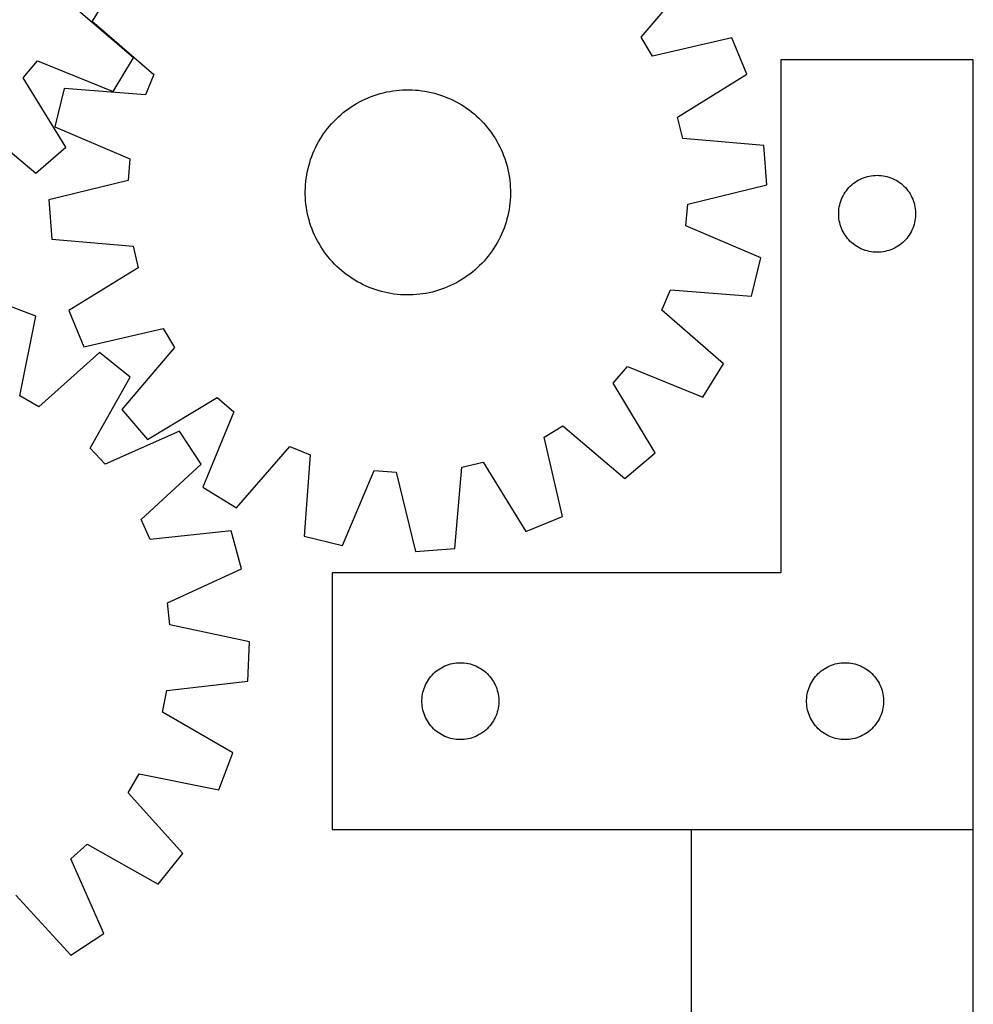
# Model space of a CAD drawing. Header units: millimetres. Extents: x 7 to 1493, y 7 to 2993.
# Tile 11 of 13: x 1122 to 1493, y 2113 to 2497. Entities that reach past the tile are written whole.
import ezdxf

# ---------------------------------------------------------------- set-up
doc = ezdxf.new("R2010")
doc.units = ezdxf.units.MM
doc.layers.add('COMMON', color=5, linetype='CONTINUOUS', true_color=0x0000ff)
doc.layers.add('CUT', color=7, linetype='CONTINUOUS', true_color=0x000000)

msp = doc.modelspace()

# ---------------------------------------------------------------- linework, layer by layer
at = {"layer": 'COMMON'}
msp.add_line((1493.400984, 2181.015347), (1383.400984, 2181.015347), dxfattribs=at)
at = {"layer": 'CUT'}
for p, q in [((1363.88898, 2489.902748), (1384.447092, 2514.117181)), ((1157.972226, 2509.363134), (1149.899301, 2496.265102)), ((1165.971162, 2481.973118), (1141.839155, 2502.627923)), ((1149.899301, 2496.265102), (1173.885417, 2475.441053)), ((1368.350233, 2482.580413), (1363.88898, 2489.902748)), ((1399.295927, 2489.745519), (1368.350233, 2482.580413)), ((1405.147312, 2475.515556), (1399.295927, 2489.745519)), ((1122.984851, 2474.136134), (1128.524301, 2480.680892)), ((1128.524301, 2480.680892), (1157.990575, 2468.818622)), ((1157.990575, 2468.818622), (1165.971162, 2481.973118)), ((1493.400984, 2481.115347), (1418.400984, 2481.115347)), ((1418.400984, 2481.115347), (1418.400984, 2281.115347)), ((1493.400984, 2181.115347), (1493.400984, 2481.115347)), ((1139.553068, 2447.035046), (1122.984851, 2474.136134)), ((1173.885417, 2475.441053), (1170.583782, 2467.527863)), ((1378.112714, 2458.839068), (1405.147312, 2475.515556)), ((1138.910139, 2469.926839), (1135.279846, 2454.975199)), ((1170.583782, 2467.527863), (1138.910139, 2469.926839)), ((1262.178162, 2467.994371), (1263.393602, 2468.313294)), ((1263.393602, 2468.313294), (1264.61846, 2468.593881)), ((1264.61846, 2468.593881), (1265.851527, 2468.835856)), ((1265.851527, 2468.835856), (1267.091587, 2469.03898)), ((1267.091587, 2469.03898), (1268.337415, 2469.203053)), ((1268.337415, 2469.203053), (1269.587781, 2469.327912)), ((1269.587781, 2469.327912), (1270.841453, 2469.413435)), ((1270.841453, 2469.413435), (1272.097192, 2469.459537)), ((1272.097192, 2469.459537), (1273.35376, 2469.466172)), ((1273.35376, 2469.466172), (1274.609917, 2469.433334)), ((1274.609917, 2469.433334), (1275.864422, 2469.361056)), ((1275.864422, 2469.361056), (1277.116037, 2469.249408)), ((1277.116037, 2469.249408), (1278.363528, 2469.098502)), ((1278.363528, 2469.098502), (1279.605664, 2468.908485)), ((1279.605664, 2468.908485), (1280.841218, 2468.679545)), ((1280.841218, 2468.679545), (1282.068971, 2468.411909)), ((1282.068971, 2468.411909), (1283.287711, 2468.10584)), ((1283.287711, 2468.10584), (1284.496237, 2467.761641)), ((1252.935127, 2464.108473), (1254.033069, 2464.719644)), ((1254.033069, 2464.719644), (1255.149667, 2465.296026)), ((1255.149667, 2465.296026), (1256.283819, 2465.837051)), ((1256.283819, 2465.837051), (1257.434404, 2466.342183)), ((1257.434404, 2466.342183), (1258.600289, 2466.810926)), ((1258.600289, 2466.810926), (1259.780322, 2467.242817)), ((1259.780322, 2467.242817), (1260.973339, 2467.637428)), ((1260.973339, 2467.637428), (1262.178162, 2467.994371)), ((1284.496237, 2467.761641), (1285.693354, 2467.37965)), ((1285.693354, 2467.37965), (1286.877882, 2466.960246)), ((1286.877882, 2466.960246), (1288.048652, 2466.503842)), ((1288.048652, 2466.503842), (1289.204508, 2466.010888)), ((1289.204508, 2466.010888), (1290.34431, 2465.481872)), ((1290.34431, 2465.481872), (1291.466933, 2464.917314)), ((1291.466933, 2464.917314), (1292.571268, 2464.317772)), ((1292.571268, 2464.317772), (1293.656226, 2463.683838)), ((1246.798497, 2459.746987), (1247.76247, 2460.553066)), ((1247.76247, 2460.553066), (1248.751286, 2461.328468)), ((1248.751286, 2461.328468), (1249.763971, 2462.072428)), ((1249.763971, 2462.072428), (1250.799524, 2462.784212)), ((1250.799524, 2462.784212), (1251.856924, 2463.463117)), ((1251.856924, 2463.463117), (1252.935127, 2464.108473)), ((1293.656226, 2463.683838), (1294.720737, 2463.016138)), ((1294.720737, 2463.016138), (1295.76375, 2462.31533)), ((1295.76375, 2462.31533), (1296.784235, 2461.582106)), ((1296.784235, 2461.582106), (1297.781185, 2460.81719)), ((1297.781185, 2460.81719), (1298.753616, 2460.021336)), ((1103.539667, 2457.377783), (1127.898115, 2436.990514)), ((1243.209684, 2456.232249), (1244.065027, 2457.15279)), ((1244.065027, 2457.15279), (1244.948863, 2458.046009)), ((1244.948863, 2458.046009), (1245.860319, 2458.911026)), ((1245.860319, 2458.911026), (1246.798497, 2459.746987)), ((1298.753616, 2460.021336), (1299.70057, 2459.19533)), ((1299.70057, 2459.19533), (1300.621111, 2458.339987)), ((1300.621111, 2458.339987), (1301.51433, 2457.456151)), ((1301.51433, 2457.456151), (1302.379347, 2456.544695)), ((1380.092891, 2450.49651), (1378.112714, 2458.839068)), ((1135.279846, 2454.975199), (1164.526982, 2442.582469)), ((1240.089684, 2452.295429), (1240.822908, 2453.315914)), ((1240.822908, 2453.315914), (1241.587824, 2454.312864)), ((1241.587824, 2454.312864), (1242.383678, 2455.285296)), ((1242.383678, 2455.285296), (1243.209684, 2456.232249)), ((1302.379347, 2456.544695), (1303.215307, 2455.606517)), ((1303.215307, 2455.606517), (1304.021387, 2454.642545)), ((1304.021387, 2454.642545), (1304.796789, 2453.653728)), ((1304.796789, 2453.653728), (1305.540749, 2452.641043)), ((1237.4877, 2447.998612), (1238.087242, 2449.102947)), ((1238.087242, 2449.102947), (1238.721176, 2450.187906)), ((1238.721176, 2450.187906), (1239.388876, 2451.252416)), ((1239.388876, 2451.252416), (1240.089684, 2452.295429)), ((1305.540749, 2452.641043), (1306.252533, 2451.60549)), ((1306.252533, 2451.60549), (1306.931438, 2450.54809)), ((1306.931438, 2450.54809), (1307.576794, 2449.469887)), ((1307.576794, 2449.469887), (1308.187965, 2448.371945)), ((1411.738135, 2447.748185), (1380.092891, 2450.49651)), ((1127.898115, 2436.990514), (1139.553068, 2447.035046)), ((1235.901172, 2444.580331), (1236.394126, 2445.736188)), ((1236.394126, 2445.736188), (1236.923143, 2446.875989)), ((1236.923143, 2446.875989), (1237.4877, 2447.998612)), ((1308.187965, 2448.371945), (1308.764347, 2447.255347)), ((1308.764347, 2447.255347), (1309.305371, 2446.121196)), ((1309.305371, 2446.121196), (1309.810504, 2444.97061)), ((1412.905833, 2432.406509), (1411.738135, 2447.748185)), ((1164.526982, 2442.582469), (1163.832251, 2434.036317)), ((1234.643374, 2441.027916), (1235.025364, 2442.225033)), ((1235.025364, 2442.225033), (1235.444768, 2443.409562)), ((1235.444768, 2443.409562), (1235.901172, 2444.580331)), ((1309.810504, 2444.97061), (1310.279247, 2443.804725)), ((1310.279247, 2443.804725), (1310.711137, 2442.624692)), ((1310.711137, 2442.624692), (1311.105749, 2441.431676)), ((1311.105749, 2441.431676), (1311.462692, 2440.226853)), ((1233.496529, 2436.137343), (1233.725469, 2437.372897)), ((1233.725469, 2437.372897), (1233.993105, 2438.60065)), ((1233.993105, 2438.60065), (1234.299174, 2439.81939)), ((1234.299174, 2439.81939), (1234.643374, 2441.027916)), ((1311.462692, 2440.226853), (1311.781614, 2439.011412)), ((1311.781614, 2439.011412), (1312.062202, 2437.786554)), ((1312.062202, 2437.786554), (1312.304177, 2436.553487)), ((1163.832251, 2434.036317), (1132.967502, 2426.530184)), ((1233.043958, 2432.396101), (1233.155606, 2433.647716)), ((1233.155606, 2433.647716), (1233.306512, 2434.895207)), ((1233.306512, 2434.895207), (1233.496529, 2436.137343)), ((1312.304177, 2436.553487), (1312.507301, 2435.313427)), ((1312.507301, 2435.313427), (1312.671374, 2434.067599)), ((1312.671374, 2434.067599), (1312.796233, 2432.817233)), ((1447.209667, 2433.340772), (1447.850541, 2433.771981)), ((1447.850541, 2433.771981), (1448.512763, 2434.169626)), ((1448.512763, 2434.169626), (1449.194577, 2434.532653)), ((1449.194577, 2434.532653), (1449.894175, 2434.860101)), ((1449.894175, 2434.860101), (1450.609702, 2435.1511)), ((1450.609702, 2435.1511), (1451.339261, 2435.404878)), ((1451.339261, 2435.404878), (1452.080917, 2435.620763)), ((1452.080917, 2435.620763), (1452.832703, 2435.798183)), ((1452.832703, 2435.798183), (1453.592625, 2435.936666)), ((1453.592625, 2435.936666), (1454.358669, 2436.035845)), ((1454.358669, 2436.035845), (1455.128802, 2436.095459)), ((1455.128802, 2436.095459), (1455.900984, 2436.115347)), ((1455.900984, 2436.115347), (1456.673165, 2436.095459)), ((1456.673165, 2436.095459), (1457.443299, 2436.035845)), ((1457.443299, 2436.035845), (1458.209342, 2435.936666)), ((1458.209342, 2435.936666), (1458.969265, 2435.798183)), ((1458.969265, 2435.798183), (1459.721051, 2435.620763)), ((1459.721051, 2435.620763), (1460.462706, 2435.404878)), ((1460.462706, 2435.404878), (1461.192265, 2435.1511)), ((1461.192265, 2435.1511), (1461.907792, 2434.860101)), ((1461.907792, 2434.860101), (1462.607391, 2434.532653)), ((1462.607391, 2434.532653), (1463.289205, 2434.169626)), ((1463.289205, 2434.169626), (1463.951427, 2433.771981)), ((1463.951427, 2433.771981), (1464.5923, 2433.340772)), ((1232.938842, 2429.88544), (1232.97168, 2431.141596)), ((1232.945477, 2428.628872), (1232.938842, 2429.88544)), ((1232.97168, 2431.141596), (1233.043958, 2432.396101)), ((1312.796233, 2432.817233), (1312.881756, 2431.563561)), ((1312.881756, 2431.563561), (1312.927857, 2430.307822)), ((1312.927857, 2430.307822), (1312.934493, 2429.051254)), ((1382.041084, 2424.900377), (1412.905833, 2432.406509)), ((1443.455829, 2429.489003), (1443.903395, 2430.118561)), ((1443.903395, 2430.118561), (1444.382777, 2430.724245)), ((1444.382777, 2430.724245), (1444.892703, 2431.304447)), ((1444.892703, 2431.304447), (1445.431821, 2431.85763)), ((1445.431821, 2431.85763), (1445.998702, 2432.382326)), ((1445.998702, 2432.382326), (1446.591842, 2432.877144)), ((1446.591842, 2432.877144), (1447.209667, 2433.340772)), ((1464.5923, 2433.340772), (1465.210126, 2432.877144)), ((1465.210126, 2432.877144), (1465.803266, 2432.382326)), ((1465.803266, 2432.382326), (1466.370146, 2431.85763)), ((1466.370146, 2431.85763), (1466.909264, 2431.304447)), ((1466.909264, 2431.304447), (1467.41919, 2430.724245)), ((1467.41919, 2430.724245), (1467.898572, 2430.118561)), ((1467.898572, 2430.118561), (1468.346139, 2429.489003)), ((1132.967502, 2426.530184), (1134.1352, 2411.188508)), ((1232.991579, 2427.373132), (1232.945477, 2428.628872)), ((1233.077102, 2426.119461), (1232.991579, 2427.373132)), ((1233.201961, 2424.869094), (1233.077102, 2426.119461)), ((1312.829377, 2426.540593), (1312.717729, 2425.288977)), ((1312.901655, 2427.795098), (1312.829377, 2426.540593)), ((1312.934493, 2429.051254), (1312.901655, 2427.795098)), ((1441.498736, 2425.307632), (1441.733645, 2426.043483)), ((1441.733645, 2426.043483), (1442.006124, 2426.766266)), ((1442.006124, 2426.766266), (1442.31545, 2427.474063)), ((1442.31545, 2427.474063), (1442.660802, 2428.164998)), ((1442.660802, 2428.164998), (1443.041264, 2428.837239)), ((1443.041264, 2428.837239), (1443.455829, 2429.489003)), ((1468.346139, 2429.489003), (1468.760703, 2428.837239)), ((1468.760703, 2428.837239), (1469.141166, 2428.164998)), ((1469.141166, 2428.164998), (1469.486518, 2427.474063)), ((1469.486518, 2427.474063), (1469.795843, 2426.766266)), ((1469.795843, 2426.766266), (1470.068322, 2426.043483)), ((1470.068322, 2426.043483), (1470.303232, 2425.307632)), ((1233.366034, 2423.623266), (1233.201961, 2424.869094)), ((1233.569158, 2422.383207), (1233.366034, 2423.623266)), ((1233.811133, 2421.150139), (1233.569158, 2422.383207)), ((1312.376805, 2422.79935), (1312.147866, 2421.563797)), ((1312.566822, 2424.041486), (1312.376805, 2422.79935)), ((1312.717729, 2425.288977), (1312.566822, 2424.041486)), ((1381.346352, 2416.354224), (1382.041084, 2424.900377)), ((1440.905957, 2421.501566), (1440.945721, 2422.272979)), ((1440.945721, 2422.272979), (1441.025144, 2423.041323)), ((1441.025144, 2423.041323), (1441.144014, 2423.804559)), ((1441.144014, 2423.804559), (1441.302018, 2424.560663)), ((1441.302018, 2424.560663), (1441.498736, 2425.307632)), ((1470.303232, 2425.307632), (1470.499949, 2424.560663)), ((1470.499949, 2424.560663), (1470.657953, 2423.804559)), ((1470.657953, 2423.804559), (1470.776824, 2423.041323)), ((1470.776824, 2423.041323), (1470.856247, 2422.272979)), ((1470.856247, 2422.272979), (1470.896011, 2421.501566)), ((1234.091721, 2419.925281), (1233.811133, 2421.150139)), ((1234.410643, 2418.709841), (1234.091721, 2419.925281)), ((1234.767586, 2417.505018), (1234.410643, 2418.709841)), ((1311.574161, 2419.117303), (1311.229961, 2417.908777)), ((1311.88023, 2420.336043), (1311.574161, 2419.117303)), ((1312.147866, 2421.563797), (1311.88023, 2420.336043)), ((1440.905957, 2420.729129), (1440.905957, 2421.501566)), ((1440.945721, 2419.957715), (1440.905957, 2420.729129)), ((1441.025144, 2419.189372), (1440.945721, 2419.957715)), ((1441.144014, 2418.426136), (1441.025144, 2419.189372)), ((1441.302018, 2417.670031), (1441.144014, 2418.426136)), ((1470.657953, 2418.426136), (1470.499949, 2417.670031)), ((1470.776824, 2419.189372), (1470.657953, 2418.426136)), ((1470.856247, 2419.957715), (1470.776824, 2419.189372)), ((1470.896011, 2420.729129), (1470.856247, 2419.957715)), ((1470.896011, 2421.501566), (1470.896011, 2420.729129)), ((1235.162198, 2416.312001), (1234.767586, 2417.505018)), ((1235.594088, 2415.131968), (1235.162198, 2416.312001)), ((1236.062831, 2413.966084), (1235.594088, 2415.131968)), ((1309.972163, 2414.356362), (1309.479209, 2413.200506)), ((1310.428567, 2415.527132), (1309.972163, 2414.356362)), ((1310.847971, 2416.71166), (1310.428567, 2415.527132)), ((1311.229961, 2417.908777), (1310.847971, 2416.71166)), ((1410.593489, 2403.961494), (1381.346352, 2416.354224)), ((1441.498736, 2416.923063), (1441.302018, 2417.670031)), ((1441.733645, 2416.187211), (1441.498736, 2416.923063)), ((1442.006124, 2415.464429), (1441.733645, 2416.187211)), ((1442.31545, 2414.756631), (1442.006124, 2415.464429)), ((1442.660802, 2414.065696), (1442.31545, 2414.756631)), ((1469.486518, 2414.756631), (1469.141166, 2414.065696)), ((1469.795843, 2415.464429), (1469.486518, 2414.756631)), ((1470.068322, 2416.187211), (1469.795843, 2415.464429)), ((1470.303232, 2416.923063), (1470.068322, 2416.187211)), ((1470.499949, 2417.670031), (1470.303232, 2416.923063)), ((1134.1352, 2411.188508), (1165.780443, 2408.440183)), ((1236.567964, 2412.815498), (1236.062831, 2413.966084)), ((1237.108988, 2411.681346), (1236.567964, 2412.815498)), ((1237.68537, 2410.564749), (1237.108988, 2411.681346)), ((1238.296541, 2409.466806), (1237.68537, 2410.564749)), ((1308.385635, 2410.938081), (1307.786093, 2409.833746)), ((1308.950192, 2412.060704), (1308.385635, 2410.938081)), ((1309.479209, 2413.200506), (1308.950192, 2412.060704)), ((1443.041264, 2413.393455), (1442.660802, 2414.065696)), ((1443.455829, 2412.741691), (1443.041264, 2413.393455)), ((1443.903395, 2412.112133), (1443.455829, 2412.741691)), ((1444.382777, 2411.50645), (1443.903395, 2412.112133)), ((1444.892703, 2410.926247), (1444.382777, 2411.50645)), ((1445.431821, 2410.373064), (1444.892703, 2410.926247)), ((1466.909264, 2410.926247), (1466.370146, 2410.373064)), ((1467.41919, 2411.50645), (1466.909264, 2410.926247)), ((1467.898572, 2412.112133), (1467.41919, 2411.50645)), ((1468.346139, 2412.741691), (1467.898572, 2412.112133)), ((1468.760703, 2413.393455), (1468.346139, 2412.741691)), ((1469.141166, 2414.065696), (1468.760703, 2413.393455)), ((1165.780443, 2408.440183), (1167.760621, 2400.097626)), ((1238.941897, 2408.388603), (1238.296541, 2409.466806)), ((1239.620802, 2407.331203), (1238.941897, 2408.388603)), ((1240.332586, 2406.29565), (1239.620802, 2407.331203)), ((1306.484459, 2407.684277), (1305.783651, 2406.641264)), ((1307.152159, 2408.748788), (1306.484459, 2407.684277)), ((1307.786093, 2409.833746), (1307.152159, 2408.748788)), ((1445.998702, 2409.848368), (1445.431821, 2410.373064)), ((1446.591842, 2409.35355), (1445.998702, 2409.848368)), ((1447.209667, 2408.889922), (1446.591842, 2409.35355)), ((1447.850541, 2408.458714), (1447.209667, 2408.889922)), ((1448.512763, 2408.061069), (1447.850541, 2408.458714)), ((1449.194577, 2407.698041), (1448.512763, 2408.061069)), ((1449.894175, 2407.370594), (1449.194577, 2407.698041)), ((1450.609702, 2407.079595), (1449.894175, 2407.370594)), ((1451.339261, 2406.825817), (1450.609702, 2407.079595)), ((1452.080917, 2406.609931), (1451.339261, 2406.825817)), ((1460.462706, 2406.825817), (1459.721051, 2406.609931)), ((1461.192265, 2407.079595), (1460.462706, 2406.825817)), ((1461.907792, 2407.370594), (1461.192265, 2407.079595)), ((1462.607391, 2407.698041), (1461.907792, 2407.370594)), ((1463.289205, 2408.061069), (1462.607391, 2407.698041)), ((1463.951427, 2408.458714), (1463.289205, 2408.061069)), ((1464.5923, 2408.889922), (1463.951427, 2408.458714)), ((1465.210126, 2409.35355), (1464.5923, 2408.889922)), ((1465.803266, 2409.848368), (1465.210126, 2409.35355)), ((1466.370146, 2410.373064), (1465.803266, 2409.848368)), ((1241.076546, 2405.282965), (1240.332586, 2406.29565)), ((1241.851948, 2404.294149), (1241.076546, 2405.282965)), ((1242.658027, 2403.330176), (1241.851948, 2404.294149)), ((1243.493988, 2402.391999), (1242.658027, 2403.330176)), ((1303.489657, 2403.651398), (1302.663651, 2402.704444)), ((1304.28551, 2404.623829), (1303.489657, 2403.651398)), ((1305.050427, 2405.62078), (1304.28551, 2404.623829)), ((1305.783651, 2406.641264), (1305.050427, 2405.62078)), ((1406.963196, 2389.009855), (1410.593489, 2403.961494)), ((1452.832703, 2406.432512), (1452.080917, 2406.609931)), ((1453.592625, 2406.294029), (1452.832703, 2406.432512)), ((1454.358669, 2406.194849), (1453.592625, 2406.294029)), ((1455.128802, 2406.135236), (1454.358669, 2406.194849)), ((1455.900984, 2406.115347), (1455.128802, 2406.135236)), ((1456.673165, 2406.135236), (1455.900984, 2406.115347)), ((1457.443299, 2406.194849), (1456.673165, 2406.135236)), ((1458.209342, 2406.294029), (1457.443299, 2406.194849)), ((1458.969265, 2406.432512), (1458.209342, 2406.294029)), ((1459.721051, 2406.609931), (1458.969265, 2406.432512)), ((1167.760621, 2400.097626), (1140.726023, 2383.421137)), ((1244.359005, 2401.480542), (1243.493988, 2402.391999)), ((1245.252224, 2400.596707), (1244.359005, 2401.480542)), ((1246.172765, 2399.741364), (1245.252224, 2400.596707)), ((1247.119718, 2398.915358), (1246.172765, 2399.741364)), ((1299.074838, 2399.189707), (1298.110865, 2398.383628)), ((1300.013015, 2400.025667), (1299.074838, 2399.189707)), ((1300.924472, 2400.890684), (1300.013015, 2400.025667)), ((1301.808308, 2401.783903), (1300.924472, 2400.890684)), ((1302.663651, 2402.704444), (1301.808308, 2401.783903)), ((1248.09215, 2398.119504), (1247.119718, 2398.915358)), ((1249.0891, 2397.354587), (1248.09215, 2398.119504)), ((1250.109585, 2396.621363), (1249.0891, 2397.354587)), ((1251.152598, 2395.920555), (1250.109585, 2396.621363)), ((1252.217108, 2395.252855), (1251.152598, 2395.920555)), ((1253.302067, 2394.618921), (1252.217108, 2395.252855)), ((1294.016411, 2395.473576), (1292.938208, 2394.82822)), ((1295.073811, 2396.152481), (1294.016411, 2395.473576)), ((1296.109364, 2396.864265), (1295.073811, 2396.152481)), ((1297.122049, 2397.608225), (1296.109364, 2396.864265)), ((1298.110865, 2398.383628), (1297.122049, 2397.608225)), ((1254.406402, 2394.01938), (1253.302067, 2394.618921)), ((1255.529025, 2393.454822), (1254.406402, 2394.01938)), ((1256.668827, 2392.925805), (1255.529025, 2393.454822)), ((1257.824683, 2392.432851), (1256.668827, 2392.925805)), ((1258.995453, 2391.976447), (1257.824683, 2392.432851)), ((1260.179981, 2391.557043), (1258.995453, 2391.976447)), ((1261.377098, 2391.175053), (1260.179981, 2391.557043)), ((1286.093013, 2391.693877), (1284.899996, 2391.299265)), ((1287.273046, 2392.125767), (1286.093013, 2391.693877)), ((1288.43893, 2392.59451), (1287.273046, 2392.125767)), ((1289.589516, 2393.099643), (1288.43893, 2392.59451)), ((1290.723668, 2393.640667), (1289.589516, 2393.099643)), ((1291.840265, 2394.217049), (1290.723668, 2393.640667)), ((1292.938208, 2394.82822), (1291.840265, 2394.217049)), ((1371.987918, 2383.49564), (1375.289553, 2391.40883)), ((1375.289553, 2391.40883), (1406.963196, 2389.009855)), ((1262.585624, 2390.830853), (1261.377098, 2391.175053)), ((1263.804364, 2390.524784), (1262.585624, 2390.830853)), ((1265.032117, 2390.257148), (1263.804364, 2390.524784)), ((1266.267671, 2390.028209), (1265.032117, 2390.257148)), ((1267.509807, 2389.838192), (1266.267671, 2390.028209)), ((1268.757298, 2389.687285), (1267.509807, 2389.838192)), ((1270.008913, 2389.575637), (1268.757298, 2389.687285)), ((1271.263418, 2389.503359), (1270.008913, 2389.575637)), ((1272.519575, 2389.470521), (1271.263418, 2389.503359)), ((1273.776142, 2389.477157), (1272.519575, 2389.470521)), ((1275.031882, 2389.523258), (1273.776142, 2389.477157)), ((1276.285554, 2389.608781), (1275.031882, 2389.523258)), ((1277.53592, 2389.733641), (1276.285554, 2389.608781)), ((1278.781748, 2389.897713), (1277.53592, 2389.733641)), ((1280.021808, 2390.100837), (1278.781748, 2389.897713)), ((1281.254875, 2390.342812), (1280.021808, 2390.100837)), ((1282.479733, 2390.6234), (1281.254875, 2390.342812)), ((1283.695173, 2390.942322), (1282.479733, 2390.6234)), ((1284.899996, 2391.299265), (1283.695173, 2390.942322)), ((1127.881351, 2381.238058), (1113.489603, 2386.679396)), ((1121.605685, 2350.099805), (1127.881351, 2381.238058)), ((1140.726023, 2383.421137), (1146.577408, 2369.191175)), ((1395.974033, 2362.671591), (1371.987918, 2383.49564)), ((1146.577408, 2369.191175), (1177.523102, 2376.356281)), ((1177.523102, 2376.356281), (1181.984355, 2369.033945)), ((1181.984355, 2369.033945), (1161.426243, 2344.819512)), ((1152.668384, 2367.093491), (1129.052817, 2345.850146)), ((1164.674283, 2357.471176), (1152.668384, 2367.093491)), ((1352.933657, 2355.137185), (1358.519009, 2361.642814)), ((1358.519009, 2361.642814), (1387.901109, 2349.573559)), ((1387.901109, 2349.573559), (1395.974033, 2362.671591)), ((1149.083522, 2329.796225), (1164.674283, 2357.471176)), ((1369.310823, 2327.92022), (1352.933657, 2355.137185)), ((1129.052817, 2345.850146), (1121.605685, 2350.099805)), ((1171.388541, 2333.094191), (1198.605506, 2349.471357)), ((1198.605506, 2349.471357), (1205.111135, 2343.886005)), ((1161.426243, 2344.819512), (1171.388541, 2333.094191)), ((1205.111135, 2343.886005), (1193.04188, 2314.503905)), ((1326.048734, 2334.054781), (1333.371069, 2338.516034)), ((1333.371069, 2338.516034), (1357.585502, 2317.957922)), ((1183.877242, 2336.359279), (1154.852947, 2323.453269)), ((1192.322071, 2323.497887), (1183.877242, 2336.359279)), ((1333.21384, 2303.109087), (1326.048734, 2334.054781)), ((1206.139912, 2306.430981), (1226.963961, 2330.417096)), ((1226.963961, 2330.417096), (1234.877151, 2327.115461)), ((1154.852947, 2323.453269), (1149.083522, 2329.796225)), ((1234.877151, 2327.115461), (1232.478175, 2295.441818)), ((1357.585502, 2317.957922), (1369.310823, 2327.92022)), ((1168.942346, 2301.995255), (1192.322071, 2323.497887)), ((1291.216506, 2290.666879), (1293.964831, 2322.312123)), ((1293.964831, 2322.312123), (1302.307389, 2324.2923)), ((1302.307389, 2324.2923), (1318.983877, 2297.257702)), ((1247.429815, 2291.811525), (1259.822545, 2321.058662)), ((1259.822545, 2321.058662), (1268.368697, 2320.36393)), ((1268.368697, 2320.36393), (1275.87483, 2289.499181)), ((1193.04188, 2314.503905), (1206.139912, 2306.430981)), ((1318.983877, 2297.257702), (1333.21384, 2303.109087)), ((1172.469315, 2294.179895), (1168.942346, 2301.995255)), ((1204.061235, 2297.485239), (1172.469315, 2294.179895)), ((1208.118357, 2282.643733), (1204.061235, 2297.485239)), ((1232.478175, 2295.441818), (1247.429815, 2291.811525)), ((1275.87483, 2289.499181), (1291.216506, 2290.666879)), ((1179.238238, 2269.418247), (1208.118357, 2282.643733)), ((1418.400984, 2281.115347), (1243.400984, 2281.115347)), ((1243.400984, 2281.115347), (1243.400984, 2181.115347)), ((1180.177505, 2260.895504), (1179.238238, 2269.418247)), ((1211.244615, 2254.276633), (1180.177505, 2260.895504)), ((1210.516889, 2238.907802), (1211.244615, 2254.276633)), ((1288.839261, 2245.404878), (1289.580917, 2245.620763)), ((1289.580917, 2245.620763), (1290.332703, 2245.798183)), ((1290.332703, 2245.798183), (1291.092625, 2245.936666)), ((1291.092625, 2245.936666), (1291.858669, 2246.035845)), ((1291.858669, 2246.035845), (1292.628802, 2246.095459)), ((1292.628802, 2246.095459), (1293.400984, 2246.115347)), ((1293.400984, 2246.115347), (1294.173165, 2246.095459)), ((1294.173165, 2246.095459), (1294.943299, 2246.035845)), ((1294.943299, 2246.035845), (1295.709342, 2245.936666)), ((1295.709342, 2245.936666), (1296.469265, 2245.798183)), ((1296.469265, 2245.798183), (1297.221051, 2245.620763)), ((1297.221051, 2245.620763), (1297.962706, 2245.404878)), ((1438.839261, 2245.404878), (1439.580917, 2245.620763)), ((1439.580917, 2245.620763), (1440.332703, 2245.798183)), ((1440.332703, 2245.798183), (1441.092625, 2245.936666)), ((1441.092625, 2245.936666), (1441.858669, 2246.035845)), ((1441.858669, 2246.035845), (1442.628802, 2246.095459)), ((1442.628802, 2246.095459), (1443.400984, 2246.115347)), ((1443.400984, 2246.115347), (1444.173165, 2246.095459)), ((1444.173165, 2246.095459), (1444.943299, 2246.035845)), ((1444.943299, 2246.035845), (1445.709342, 2245.936666)), ((1445.709342, 2245.936666), (1446.469265, 2245.798183)), ((1446.469265, 2245.798183), (1447.221051, 2245.620763)), ((1447.221051, 2245.620763), (1447.962706, 2245.404878)), ((1282.392703, 2241.304447), (1282.931821, 2241.85763)), ((1282.931821, 2241.85763), (1283.498702, 2242.382326)), ((1283.498702, 2242.382326), (1284.091842, 2242.877144)), ((1284.091842, 2242.877144), (1284.709667, 2243.340772)), ((1284.709667, 2243.340772), (1285.350541, 2243.771981)), ((1285.350541, 2243.771981), (1286.012763, 2244.169626)), ((1286.012763, 2244.169626), (1286.694577, 2244.532653)), ((1286.694577, 2244.532653), (1287.394175, 2244.860101)), ((1287.394175, 2244.860101), (1288.109702, 2245.1511)), ((1288.109702, 2245.1511), (1288.839261, 2245.404878)), ((1297.962706, 2245.404878), (1298.692265, 2245.1511)), ((1298.692265, 2245.1511), (1299.407792, 2244.860101)), ((1299.407792, 2244.860101), (1300.107391, 2244.532653)), ((1300.107391, 2244.532653), (1300.789205, 2244.169626)), ((1300.789205, 2244.169626), (1301.451427, 2243.771981)), ((1301.451427, 2243.771981), (1302.0923, 2243.340772)), ((1302.0923, 2243.340772), (1302.710126, 2242.877144)), ((1302.710126, 2242.877144), (1303.303266, 2242.382326)), ((1303.303266, 2242.382326), (1303.870146, 2241.85763)), ((1303.870146, 2241.85763), (1304.409264, 2241.304447)), ((1432.392703, 2241.304447), (1432.931821, 2241.85763)), ((1432.931821, 2241.85763), (1433.498702, 2242.382326)), ((1433.498702, 2242.382326), (1434.091842, 2242.877144)), ((1434.091842, 2242.877144), (1434.709667, 2243.340772)), ((1434.709667, 2243.340772), (1435.350541, 2243.771981)), ((1435.350541, 2243.771981), (1436.012763, 2244.169626)), ((1436.012763, 2244.169626), (1436.694577, 2244.532653)), ((1436.694577, 2244.532653), (1437.394175, 2244.860101)), ((1437.394175, 2244.860101), (1438.109702, 2245.1511)), ((1438.109702, 2245.1511), (1438.839261, 2245.404878)), ((1447.962706, 2245.404878), (1448.692265, 2245.1511)), ((1448.692265, 2245.1511), (1449.407792, 2244.860101)), ((1449.407792, 2244.860101), (1450.107391, 2244.532653)), ((1450.107391, 2244.532653), (1450.789205, 2244.169626)), ((1450.789205, 2244.169626), (1451.451427, 2243.771981)), ((1451.451427, 2243.771981), (1452.0923, 2243.340772)), ((1452.0923, 2243.340772), (1452.710126, 2242.877144)), ((1452.710126, 2242.877144), (1453.303266, 2242.382326)), ((1453.303266, 2242.382326), (1453.870146, 2241.85763)), ((1453.870146, 2241.85763), (1454.409264, 2241.304447)), ((1178.963364, 2235.254066), (1210.516889, 2238.907802)), ((1279.81545, 2237.474063), (1280.160802, 2238.164998)), ((1280.160802, 2238.164998), (1280.541264, 2238.837239)), ((1280.541264, 2238.837239), (1280.955829, 2239.489003)), ((1280.955829, 2239.489003), (1281.403395, 2240.118561)), ((1281.403395, 2240.118561), (1281.882777, 2240.724245)), ((1281.882777, 2240.724245), (1282.392703, 2241.304447)), ((1304.409264, 2241.304447), (1304.91919, 2240.724245)), ((1304.91919, 2240.724245), (1305.398572, 2240.118561)), ((1305.398572, 2240.118561), (1305.846139, 2239.489003)), ((1305.846139, 2239.489003), (1306.260703, 2238.837239)), ((1306.260703, 2238.837239), (1306.641166, 2238.164998)), ((1306.641166, 2238.164998), (1306.986518, 2237.474063)), ((1429.81545, 2237.474063), (1430.160802, 2238.164998)), ((1430.160802, 2238.164998), (1430.541264, 2238.837239)), ((1430.541264, 2238.837239), (1430.955829, 2239.489003)), ((1430.955829, 2239.489003), (1431.403395, 2240.118561)), ((1431.403395, 2240.118561), (1431.882777, 2240.724245)), ((1431.882777, 2240.724245), (1432.392703, 2241.304447)), ((1454.409264, 2241.304447), (1454.91919, 2240.724245)), ((1454.91919, 2240.724245), (1455.398572, 2240.118561)), ((1455.398572, 2240.118561), (1455.846139, 2239.489003)), ((1455.846139, 2239.489003), (1456.260703, 2238.837239)), ((1456.260703, 2238.837239), (1456.641166, 2238.164998)), ((1456.641166, 2238.164998), (1456.986518, 2237.474063)), ((1177.222988, 2226.858206), (1178.963364, 2235.254066)), ((1278.644014, 2233.804559), (1278.802018, 2234.560663)), ((1278.802018, 2234.560663), (1278.998736, 2235.307632)), ((1278.998736, 2235.307632), (1279.233645, 2236.043483)), ((1279.233645, 2236.043483), (1279.506124, 2236.766266)), ((1279.506124, 2236.766266), (1279.81545, 2237.474063)), ((1306.986518, 2237.474063), (1307.295843, 2236.766266)), ((1307.295843, 2236.766266), (1307.568322, 2236.043483)), ((1307.568322, 2236.043483), (1307.803232, 2235.307632)), ((1307.803232, 2235.307632), (1307.999949, 2234.560663)), ((1307.999949, 2234.560663), (1308.157953, 2233.804559)), ((1428.644014, 2233.804559), (1428.802018, 2234.560663)), ((1428.802018, 2234.560663), (1428.998736, 2235.307632)), ((1428.998736, 2235.307632), (1429.233645, 2236.043483)), ((1429.233645, 2236.043483), (1429.506124, 2236.766266)), ((1429.506124, 2236.766266), (1429.81545, 2237.474063)), ((1456.986518, 2237.474063), (1457.295843, 2236.766266)), ((1457.295843, 2236.766266), (1457.568322, 2236.043483)), ((1457.568322, 2236.043483), (1457.803232, 2235.307632)), ((1457.803232, 2235.307632), (1457.999949, 2234.560663)), ((1457.999949, 2234.560663), (1458.157953, 2233.804559)), ((1278.405957, 2231.501566), (1278.445721, 2232.272979)), ((1278.405957, 2230.729129), (1278.405957, 2231.501566)), ((1278.445721, 2229.957715), (1278.405957, 2230.729129)), ((1278.445721, 2232.272979), (1278.525144, 2233.041323)), ((1278.525144, 2233.041323), (1278.644014, 2233.804559)), ((1308.157953, 2233.804559), (1308.276824, 2233.041323)), ((1308.276824, 2233.041323), (1308.356247, 2232.272979)), ((1308.356247, 2232.272979), (1308.396011, 2231.501566)), ((1308.396011, 2230.729129), (1308.356247, 2229.957715)), ((1308.396011, 2231.501566), (1308.396011, 2230.729129)), ((1428.405957, 2231.501566), (1428.445721, 2232.272979)), ((1428.405957, 2230.729129), (1428.405957, 2231.501566)), ((1428.445721, 2229.957715), (1428.405957, 2230.729129)), ((1428.445721, 2232.272979), (1428.525144, 2233.041323)), ((1428.525144, 2233.041323), (1428.644014, 2233.804559)), ((1458.157953, 2233.804559), (1458.276824, 2233.041323)), ((1458.276824, 2233.041323), (1458.356247, 2232.272979)), ((1458.356247, 2232.272979), (1458.396011, 2231.501566)), ((1458.396011, 2230.729129), (1458.356247, 2229.957715)), ((1458.396011, 2231.501566), (1458.396011, 2230.729129)), ((1204.724221, 2210.963021), (1177.222988, 2226.858206)), ((1278.525144, 2229.189372), (1278.445721, 2229.957715)), ((1278.644014, 2228.426136), (1278.525144, 2229.189372)), ((1278.802018, 2227.670031), (1278.644014, 2228.426136)), ((1278.998736, 2226.923063), (1278.802018, 2227.670031)), ((1279.233645, 2226.187211), (1278.998736, 2226.923063)), ((1307.803232, 2226.923063), (1307.568322, 2226.187211)), ((1307.999949, 2227.670031), (1307.803232, 2226.923063)), ((1308.157953, 2228.426136), (1307.999949, 2227.670031)), ((1308.276824, 2229.189372), (1308.157953, 2228.426136)), ((1308.356247, 2229.957715), (1308.276824, 2229.189372)), ((1428.525144, 2229.189372), (1428.445721, 2229.957715)), ((1428.644014, 2228.426136), (1428.525144, 2229.189372)), ((1428.802018, 2227.670031), (1428.644014, 2228.426136)), ((1428.998736, 2226.923063), (1428.802018, 2227.670031)), ((1429.233645, 2226.187211), (1428.998736, 2226.923063)), ((1457.803232, 2226.923063), (1457.568322, 2226.187211)), ((1457.999949, 2227.670031), (1457.803232, 2226.923063)), ((1458.157953, 2228.426136), (1457.999949, 2227.670031)), ((1458.276824, 2229.189372), (1458.157953, 2228.426136)), ((1458.356247, 2229.957715), (1458.276824, 2229.189372)), ((1279.506124, 2225.464429), (1279.233645, 2226.187211)), ((1279.81545, 2224.756631), (1279.506124, 2225.464429)), ((1280.160802, 2224.065696), (1279.81545, 2224.756631)), ((1280.541264, 2223.393455), (1280.160802, 2224.065696)), ((1280.955829, 2222.741691), (1280.541264, 2223.393455)), ((1281.403395, 2222.112133), (1280.955829, 2222.741691)), ((1305.846139, 2222.741691), (1305.398572, 2222.112133)), ((1306.260703, 2223.393455), (1305.846139, 2222.741691)), ((1306.641166, 2224.065696), (1306.260703, 2223.393455)), ((1306.986518, 2224.756631), (1306.641166, 2224.065696)), ((1307.295843, 2225.464429), (1306.986518, 2224.756631)), ((1307.568322, 2226.187211), (1307.295843, 2225.464429)), ((1429.506124, 2225.464429), (1429.233645, 2226.187211)), ((1429.81545, 2224.756631), (1429.506124, 2225.464429)), ((1430.160802, 2224.065696), (1429.81545, 2224.756631)), ((1430.541264, 2223.393455), (1430.160802, 2224.065696)), ((1430.955829, 2222.741691), (1430.541264, 2223.393455)), ((1431.403395, 2222.112133), (1430.955829, 2222.741691)), ((1455.846139, 2222.741691), (1455.398572, 2222.112133)), ((1456.260703, 2223.393455), (1455.846139, 2222.741691)), ((1456.641166, 2224.065696), (1456.260703, 2223.393455)), ((1456.986518, 2224.756631), (1456.641166, 2224.065696)), ((1457.295843, 2225.464429), (1456.986518, 2224.756631)), ((1457.568322, 2226.187211), (1457.295843, 2225.464429)), ((1281.882777, 2221.50645), (1281.403395, 2222.112133)), ((1282.392703, 2220.926247), (1281.882777, 2221.50645)), ((1282.931821, 2220.373064), (1282.392703, 2220.926247)), ((1283.498702, 2219.848368), (1282.931821, 2220.373064)), ((1284.091842, 2219.35355), (1283.498702, 2219.848368)), ((1284.709667, 2218.889922), (1284.091842, 2219.35355)), ((1285.350541, 2218.458714), (1284.709667, 2218.889922)), ((1302.0923, 2218.889922), (1301.451427, 2218.458714)), ((1302.710126, 2219.35355), (1302.0923, 2218.889922)), ((1303.303266, 2219.848368), (1302.710126, 2219.35355)), ((1303.870146, 2220.373064), (1303.303266, 2219.848368)), ((1304.409264, 2220.926247), (1303.870146, 2220.373064)), ((1304.91919, 2221.50645), (1304.409264, 2220.926247)), ((1305.398572, 2222.112133), (1304.91919, 2221.50645)), ((1431.882777, 2221.50645), (1431.403395, 2222.112133)), ((1432.392703, 2220.926247), (1431.882777, 2221.50645)), ((1432.931821, 2220.373064), (1432.392703, 2220.926247)), ((1433.498702, 2219.848368), (1432.931821, 2220.373064)), ((1434.091842, 2219.35355), (1433.498702, 2219.848368)), ((1434.709667, 2218.889922), (1434.091842, 2219.35355)), ((1435.350541, 2218.458714), (1434.709667, 2218.889922)), ((1452.0923, 2218.889922), (1451.451427, 2218.458714)), ((1452.710126, 2219.35355), (1452.0923, 2218.889922)), ((1453.303266, 2219.848368), (1452.710126, 2219.35355)), ((1453.870146, 2220.373064), (1453.303266, 2219.848368)), ((1454.409264, 2220.926247), (1453.870146, 2220.373064)), ((1454.91919, 2221.50645), (1454.409264, 2220.926247)), ((1455.398572, 2222.112133), (1454.91919, 2221.50645)), ((1286.012763, 2218.061069), (1285.350541, 2218.458714)), ((1286.694577, 2217.698041), (1286.012763, 2218.061069)), ((1287.394175, 2217.370594), (1286.694577, 2217.698041)), ((1288.109702, 2217.079595), (1287.394175, 2217.370594)), ((1288.839261, 2216.825817), (1288.109702, 2217.079595)), ((1289.580917, 2216.609931), (1288.839261, 2216.825817)), ((1290.332703, 2216.432512), (1289.580917, 2216.609931)), ((1291.092625, 2216.294029), (1290.332703, 2216.432512)), ((1291.858669, 2216.194849), (1291.092625, 2216.294029)), ((1292.628802, 2216.135236), (1291.858669, 2216.194849)), ((1293.400984, 2216.115347), (1292.628802, 2216.135236)), ((1294.173165, 2216.135236), (1293.400984, 2216.115347)), ((1294.943299, 2216.194849), (1294.173165, 2216.135236)), ((1295.709342, 2216.294029), (1294.943299, 2216.194849)), ((1296.469265, 2216.432512), (1295.709342, 2216.294029)), ((1297.221051, 2216.609931), (1296.469265, 2216.432512)), ((1297.962706, 2216.825817), (1297.221051, 2216.609931)), ((1298.692265, 2217.079595), (1297.962706, 2216.825817)), ((1299.407792, 2217.370594), (1298.692265, 2217.079595)), ((1300.107391, 2217.698041), (1299.407792, 2217.370594)), ((1300.789205, 2218.061069), (1300.107391, 2217.698041)), ((1301.451427, 2218.458714), (1300.789205, 2218.061069)), ((1436.012763, 2218.061069), (1435.350541, 2218.458714)), ((1436.694577, 2217.698041), (1436.012763, 2218.061069)), ((1437.394175, 2217.370594), (1436.694577, 2217.698041)), ((1438.109702, 2217.079595), (1437.394175, 2217.370594)), ((1438.839261, 2216.825817), (1438.109702, 2217.079595)), ((1439.580917, 2216.609931), (1438.839261, 2216.825817)), ((1440.332703, 2216.432512), (1439.580917, 2216.609931)), ((1441.092625, 2216.294029), (1440.332703, 2216.432512)), ((1441.858669, 2216.194849), (1441.092625, 2216.294029)), ((1442.628802, 2216.135236), (1441.858669, 2216.194849)), ((1443.400984, 2216.115347), (1442.628802, 2216.135236)), ((1444.173165, 2216.135236), (1443.400984, 2216.115347)), ((1444.943299, 2216.194849), (1444.173165, 2216.135236)), ((1445.709342, 2216.294029), (1444.943299, 2216.194849)), ((1446.469265, 2216.432512), (1445.709342, 2216.294029)), ((1447.221051, 2216.609931), (1446.469265, 2216.432512)), ((1447.962706, 2216.825817), (1447.221051, 2216.609931)), ((1448.692265, 2217.079595), (1447.962706, 2216.825817)), ((1449.407792, 2217.370594), (1448.692265, 2217.079595)), ((1450.107391, 2217.698041), (1449.407792, 2217.370594)), ((1450.789205, 2218.061069), (1450.107391, 2217.698041)), ((1451.451427, 2218.458714), (1450.789205, 2218.061069)), ((1199.282883, 2196.571274), (1204.724221, 2210.963021)), ((1163.894971, 2195.399808), (1168.14463, 2202.846939)), ((1168.14463, 2202.846939), (1199.282883, 2196.571274)), ((1185.138316, 2171.78424), (1163.894971, 2195.399808)), ((1243.400984, 2181.115347), (1493.400984, 2181.115347)), ((1493.400984, 2180.915346), (1383.400984, 2180.915346)), ((1383.400984, 2180.915346), (1383.400984, 2000.915346)), ((1493.400984, 2000.915346), (1493.400984, 2180.915346)), ((1141.498094, 2169.599677), (1147.841051, 2175.369103)), ((1147.841051, 2175.369103), (1175.516001, 2159.778341)), ((1154.404104, 2140.575382), (1141.498094, 2169.599677)), ((1175.516001, 2159.778341), (1185.138316, 2171.78424)), ((1120.04008, 2155.510278), (1141.542712, 2132.130553)), ((1141.542712, 2132.130553), (1154.404104, 2140.575382))]:
    msp.add_line(p, q, dxfattribs=at)

doc.saveas('drawing.dxf')
